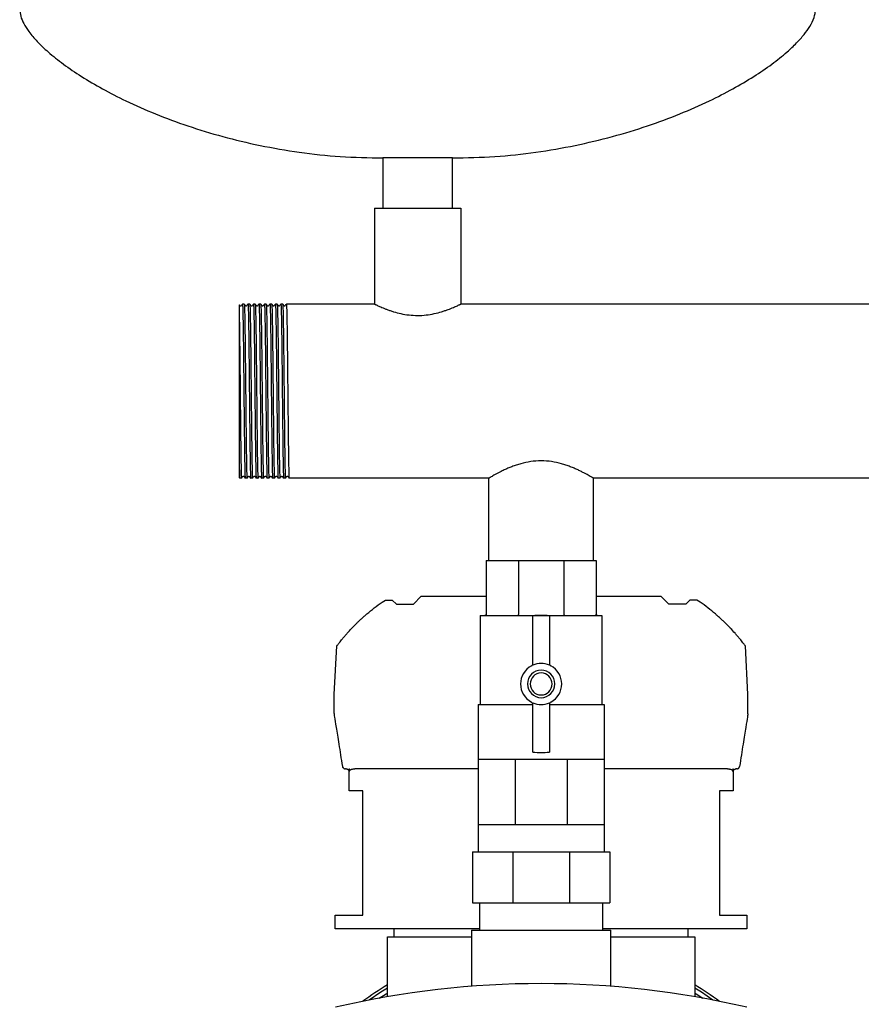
# Model space of a CAD drawing. Header units: millimetres. Extents: x 15 to 2131, y 12 to 1004.
# Tile 3 of 7: x 1221 to 1528, y 269 to 628. Entities that reach past the tile are written whole.
import ezdxf

# ---------------------------------------------------------------- set-up
doc = ezdxf.new("R2010")
doc.units = ezdxf.units.MM

msp = doc.modelspace()

# ---------------------------------------------------------------- linework, layer by layer
at = {"color": 7, "linetype": 'Continuous', "lineweight": 25}
for p, q in [((1353.39, 577.1), (1353.39, 558.85)), ((1366.09, 577.1), (1353.39, 577.1)), ((1378.79, 577.1), (1366.09, 577.1)), ((1378.79, 558.85), (1378.79, 577.1)), ((1350.39, 558.85), (1350.39, 523.85)), ((1350.39, 558.85), (1381.79, 558.85)), ((1381.79, 558.85), (1381.79, 523.85)), ((1302.26, 523.84), (1302.26, 523.85)), ((1302.92, 523.84), (1302.26, 523.85)), ((1304.26, 523.84), (1304.26, 523.85)), ((1304.92, 523.84), (1304.26, 523.85)), ((1306.92, 523.84), (1306.26, 523.85)), ((1306.26, 523.84), (1306.26, 523.85)), ((1308.26, 523.84), (1308.26, 523.85)), ((1308.92, 523.84), (1308.26, 523.85)), ((1309.74, 523.17), (1309.68, 523.12)), ((1310.92, 523.84), (1310.26, 523.85)), ((1310.26, 523.84), (1310.26, 523.85)), ((1311.49, 523.12), (1311.43, 523.17)), ((1312.92, 523.84), (1312.26, 523.85)), ((1312.26, 523.84), (1312.26, 523.85)), ((1313.49, 523.12), (1313.43, 523.17)), ((1314.26, 523.84), (1314.26, 523.85)), ((1314.92, 523.84), (1314.26, 523.85)), ((1316.26, 523.84), (1316.26, 523.85)), ((1316.92, 523.84), (1316.26, 523.85)), ((1317.74, 523.17), (1317.68, 523.12)), ((1350.39, 523.85), (1318.26, 523.85)), ((1318.26, 523.84), (1318.26, 523.85)), ((1660.39, 523.85), (1381.79, 523.85)), ((1301.09, 519.19), (1301.09, 465)), ((1301.02, 460.66), (1301.26, 460.35)), ((1301.92, 460.35), (1301.26, 460.35)), ((1301.92, 460.35), (1301.92, 460.35)), ((1303.92, 460.35), (1303.26, 460.35)), ((1303.92, 460.35), (1303.92, 460.35)), ((1305.92, 460.35), (1305.26, 460.35)), ((1305.92, 460.35), (1305.92, 460.35)), ((1307.92, 460.35), (1307.26, 460.35)), ((1307.92, 460.35), (1307.92, 460.35)), ((1309.92, 460.35), (1309.26, 460.35)), ((1309.92, 460.35), (1309.92, 460.35)), ((1311.92, 460.35), (1311.26, 460.35)), ((1311.92, 460.35), (1311.92, 460.35)), ((1312.43, 461.02), (1312.49, 461.07)), ((1312.69, 461.07), (1312.74, 461.02)), ((1313.92, 460.35), (1313.26, 460.35)), ((1313.92, 460.35), (1313.92, 460.35)), ((1314.69, 461.07), (1314.74, 461.02)), ((1315.92, 460.35), (1315.26, 460.35)), ((1315.92, 460.35), (1315.92, 460.35)), ((1317.92, 460.35), (1317.26, 460.35)), ((1317.92, 460.35), (1317.92, 460.35)), ((1392.04, 460.35), (1319.26, 460.35)), ((1392.04, 430.35), (1392.04, 460.35)), ((1682.04, 460.35), (1430.14, 460.35)), ((1430.14, 430.35), (1430.14, 460.35)), ((1391.09, 430.35), (1402.81, 430.35)), ((1391.09, 430.35), (1391.09, 410.85)), ((1402.81, 430.35), (1402.81, 410.85)), ((1402.81, 430.35), (1419.37, 430.35)), ((1419.37, 430.35), (1431.09, 430.35)), ((1419.37, 430.35), (1419.37, 410.85)), ((1431.09, 430.35), (1431.09, 410.85)), ((1364.61, 414.39), (1367.41, 417.4)), ((1367.41, 417.4), (1391.09, 417.4)), ((1431.09, 417.4), (1454.76, 417.4)), ((1457.57, 414.39), (1454.76, 417.4)), ((1353.12, 415.17), (1354.36, 415.85)), ((1354.36, 415.85), (1356.85, 415.85)), ((1356.85, 415.85), (1358.33, 414.39)), ((1358.33, 414.39), (1364.61, 414.39)), ((1463.85, 414.39), (1457.57, 414.39)), ((1465.33, 415.85), (1463.85, 414.39)), ((1467.82, 415.85), (1465.33, 415.85)), ((1469.06, 415.17), (1467.82, 415.85)), ((1388.91, 410.35), (1388.91, 377.92)), ((1388.91, 410.35), (1390.59, 410.35)), ((1390.62, 410.35), (1402.57, 410.35)), ((1402.63, 410.35), (1419.54, 410.35)), ((1408.09, 392.22), (1408.09, 410.17)), ((1414.09, 410.17), (1414.09, 392.22)), ((1419.61, 410.35), (1431.56, 410.35)), ((1431.59, 410.35), (1433.26, 410.35)), ((1433.26, 410.35), (1433.26, 377.92)), ((1335.71, 381.52), (1336.64, 399.2)), ((1486.47, 381.52), (1485.54, 399.2)), ((1335.72, 374.61), (1335.71, 381.47)), ((1486.46, 374.61), (1486.47, 381.47)), ((1388.16, 377.92), (1388.16, 357.92)), ((1388.16, 377.92), (1408.09, 377.92)), ((1408.09, 360.53), (1408.09, 378.47)), ((1414.09, 378.47), (1414.09, 360.53)), ((1414.09, 377.85), (1434.01, 377.92)), ((1434.01, 377.92), (1434.01, 357.92)), ((1388.16, 357.92), (1388.16, 334.17)), ((1388.16, 357.92), (1394.88, 357.92)), ((1394.88, 357.92), (1401.59, 357.92)), ((1401.59, 357.92), (1401.59, 334.17)), ((1401.59, 357.92), (1411.09, 357.92)), ((1411.09, 357.92), (1420.59, 357.92)), ((1420.59, 357.92), (1420.59, 334.17)), ((1420.59, 357.92), (1427.3, 357.92)), ((1427.3, 357.92), (1434.01, 357.92)), ((1434.01, 357.92), (1434.01, 334.17)), ((1340.09, 354.4), (1339.78, 354.4)), ((1341.09, 346.4), (1341.09, 354.4)), ((1341.09, 354.4), (1341.26, 354.4)), ((1347.59, 354.4), (1343.22, 354.4)), ((1388.16, 354.4), (1347.59, 354.4)), ((1474.59, 354.4), (1434.01, 354.4)), ((1478.95, 354.4), (1474.59, 354.4)), ((1480.92, 354.4), (1481.09, 354.4)), ((1481.09, 354.4), (1481.09, 346.4)), ((1482.4, 354.4), (1482.09, 354.4)), ((1346.09, 346.4), (1341.09, 346.4)), ((1346.09, 301.1), (1346.09, 346.4)), ((1481.09, 346.4), (1476.09, 346.4)), ((1476.09, 346.4), (1476.09, 301.1)), ((1388.16, 334.17), (1388.16, 324.17)), ((1388.16, 334.17), (1394.88, 334.17)), ((1394.88, 334.17), (1401.59, 334.17)), ((1401.59, 334.17), (1411.09, 334.17)), ((1411.09, 334.17), (1420.59, 334.17)), ((1420.59, 334.17), (1427.3, 334.17)), ((1427.3, 334.17), (1434.01, 334.17)), ((1434.01, 334.17), (1434.01, 324.17)), ((1386.09, 324.17), (1386.09, 305.6)), ((1386.09, 324.17), (1400.73, 324.17)), ((1400.73, 324.17), (1400.73, 305.6)), ((1400.73, 324.17), (1421.44, 324.17)), ((1421.44, 324.17), (1421.44, 305.6)), ((1421.44, 324.17), (1436.09, 324.17)), ((1436.09, 324.17), (1436.09, 305.6)), ((1386.09, 305.6), (1400.73, 305.6)), ((1388.66, 305.6), (1388.66, 295.6)), ((1400.73, 305.6), (1421.44, 305.6)), ((1421.44, 305.6), (1436.09, 305.6)), ((1433.51, 305.6), (1433.51, 295.6)), ((1336.09, 296.1), (1336.09, 301.1)), ((1336.09, 301.1), (1346.09, 301.1)), ((1476.09, 301.1), (1486.09, 301.1)), ((1486.09, 301.1), (1486.09, 296.1)), ((1388.66, 296.1), (1336.09, 296.1)), ((1357.59, 293.1), (1357.59, 296.1)), ((1385.69, 295.6), (1385.69, 275.12)), ((1385.69, 295.6), (1411.09, 295.6)), ((1411.09, 295.6), (1436.49, 295.6)), ((1486.09, 296.1), (1433.51, 296.1)), ((1436.49, 275.12), (1436.49, 295.6)), ((1464.59, 296.1), (1464.59, 293.1)), ((1355.09, 271.31), (1355.09, 293.1)), ((1355.09, 293.1), (1358.09, 293.1)), ((1358.09, 293.1), (1385.69, 293.1)), ((1436.49, 293.1), (1464.09, 293.1)), ((1464.09, 293.1), (1467.09, 293.1)), ((1467.09, 293.1), (1467.09, 271.31))]:
    msp.add_line(p, q, dxfattribs=at)
at = {"color": 7, "linetype": 'Continuous', "lineweight": 25, "flags": 128}
for points in [[(1301.44, 523.17), (1301.18, 523.51), (1301.16, 523.53)], [(1341.26, 353.4), (1341.26, 353.96), (1341.26, 354.4)], [(1480.92, 354.4), (1480.92, 353.84), (1480.91, 353.4)], [(1355.09, 274.44), (1352.7, 272.95), (1348.49, 270.11)], [(1473.69, 270.11), (1469.48, 272.95), (1467.09, 274.44)], [(1352.13, 270.79), (1354.59, 272.37), (1355.09, 272.68)], [(1467.09, 272.68), (1467.59, 272.37), (1470.05, 270.79)]]:
    msp.add_lwpolyline(points, dxfattribs=at)
at = {"color": 7, "linetype": 'Continuous', "lineweight": 25}
for centre, radius, start, end in [((1411.09, 385.35), 25, 83.1079, 96.8921), ((1411.09, 385.35), 7.5, 118.0725, 241.9275), ((1407.09, 392.85), 1, 298.0725, 0), ((1411.09, 385.35), 7.5, 66.4218, 113.5782), ((1415.09, 392.85), 1, 180, 241.9275), ((1411.09, 385.35), 7.5, 298.0725, 61.9275), ((1411.09, 385.35), 5, 90, 270), ((1411.09, 385.35), 4, 90, 270), ((1411.09, 385.35), 5, 270, 90), ((1411.09, 385.35), 4, 270, 90), ((1336.71, 381.47), 1, 177, 180.1), ((1485.47, 381.47), 1, 359.9, 3), ((1407.09, 377.85), 1, 4.014, 61.9275), ((1411.09, 385.35), 7.5, 246.4218, 270), ((1411.09, 385.35), 7.5, 270, 293.5782), ((1415.09, 377.85), 1, 118.0725, 180), ((1336.72, 374.61), 1, 180.1, 189.0541), ((1485.46, 374.61), 1, 350.9459, 359.9), ((1411.09, 385.35), 25, 263.1079, 270), ((1411.09, 385.35), 25, 270, 276.8921), ((1411.09, -53.9), 330, 76.8767, 103.1233), ((1411.09, 182.1), 109, 120.9147, 126.5633), ((1411.09, 182.1), 109, 53.4367, 59.0853)]:
    msp.add_arc(centre, radius, start, end, dxfattribs=at)
for points, knots in [([(1221.09, 631.24), (1221.18, 630.42), (1221.36, 628.62), (1222.61, 625.91), (1224.61, 622.8), (1227.6, 619.34), (1231.79, 615.36), (1237.18, 611.09), (1243.79, 606.6), (1251.38, 602.14), (1260.35, 597.54), (1270.72, 592.97), (1282.52, 588.61), (1295.25, 584.74), (1308.81, 581.51), (1323.11, 579.05), (1338.05, 577.42), (1348.22, 577.2), (1353.39, 577.1)], [0, 0, 0, 0, 0.0166216, 0.036153, 0.05912, 0.0908384, 0.1275928, 0.1752618, 0.2288677, 0.2879911, 0.3521895, 0.431201, 0.5156179, 0.604837, 0.698312, 0.7955694, 0.8962249, 1, 1, 1, 1]), ([(1378.79, 577.1), (1383.95, 577.2), (1394.13, 577.42), (1409.07, 579.05), (1423.37, 581.51), (1436.93, 584.74), (1449.66, 588.61), (1461.46, 592.97), (1471.83, 597.54), (1480.79, 602.14), (1488.39, 606.6), (1495, 611.09), (1500.18, 615.2), (1504.07, 618.85), (1506.87, 621.95), (1509.06, 625.03), (1510.7, 628.07), (1510.97, 630.26), (1511.09, 631.24)], [0, 0, 0, 0, 0.103778, 0.204436, 0.301697, 0.395174, 0.484396, 0.568815, 0.647829, 0.712029, 0.771154, 0.824762, 0.872432, 0.903943, 0.931838, 0.95609, 0.980149, 1, 1, 1, 1]), ([(1301.16, 523.53), (1301.09, 523.48), (1301.09, 523.48), (1301.09, 522.09), (1301.09, 520.16), (1301.09, 519.19)], [0, 0, 0, 0, 0.24309, 0.621439, 1, 1, 1, 1]), ([(1301.74, 523.17), (1301.69, 523.13), (1301.59, 523.06), (1301.49, 523.13), (1301.44, 523.17)], [0, 0, 0, 0, 0.500003, 1, 1, 1, 1]), ([(1302.26, 523.84), (1302.17, 523.73), (1302, 523.51), (1301.83, 523.28), (1301.74, 523.17)], [0, 0, 0, 0, 0.5000003, 1, 1, 1, 1]), ([(1302.26, 523.85), (1302.29, 523.85), (1302.31, 523.64), (1302.34, 523.03), (1302.35, 522.77), (1302.36, 522.33), (1302.37, 522.17), (1302.38, 521.82), (1302.38, 521.64), (1302.41, 520.65), (1302.43, 519.66), (1302.47, 517.34), (1302.49, 516), (1302.53, 513.79), (1302.54, 513.02), (1302.56, 511.42), (1302.57, 510.6), (1302.6, 508.04), (1302.62, 506.2), (1302.66, 502.33), (1302.68, 500.31), (1302.72, 496.22), (1302.74, 494.14), (1302.78, 490.05), (1302.8, 487.98), (1302.85, 483.88), (1302.87, 481.86), (1302.91, 478), (1302.93, 476.15), (1302.96, 473.59), (1302.97, 472.77), (1302.99, 471.18), (1303, 470.4), (1303.03, 468.19), (1303.06, 466.85), (1303.1, 464.53), (1303.12, 463.54), (1303.14, 462.56), (1303.15, 462.37), (1303.16, 462.03), (1303.16, 461.87), (1303.18, 461.42), (1303.19, 461.17), (1303.22, 460.56), (1303.24, 460.35), (1303.26, 460.35)], [0, 0, 0, 0, 0.0625, 0.0625, 0.09375, 0.09375, 0.109375, 0.109375, 0.125, 0.125, 0.1875, 0.1875, 0.25, 0.25, 0.28125, 0.28125, 0.3125, 0.3125, 0.375, 0.375, 0.4375, 0.4375, 0.5, 0.5, 0.5625, 0.5625, 0.625, 0.625, 0.6875, 0.6875, 0.71875, 0.71875, 0.75, 0.75, 0.8125, 0.8125, 0.875, 0.875, 0.890625, 0.890625, 0.90625, 0.90625, 0.9375, 0.9375, 1, 1, 1, 1]), ([(1303.44, 523.17), (1303.35, 523.28), (1303.18, 523.51), (1303.01, 523.73), (1302.92, 523.84)], [0, 0, 0, 0, 0.5, 1, 1, 1, 1]), ([(1302.92, 523.84), (1302.94, 523.69), (1302.98, 523.46), (1303.04, 521.6), (1303.1, 518.67), (1303.17, 514.69), (1303.23, 509.85), (1303.29, 504.33), (1303.35, 498.33), (1303.42, 492.1), (1303.48, 485.87), (1303.54, 479.86), (1303.6, 474.34), (1303.66, 469.5), (1303.73, 465.52), (1303.79, 462.59), (1303.85, 460.7), (1303.89, 460.47), (1303.92, 460.35)], [0, 0, 0, 0, 0.058843, 0.121022, 0.183955, 0.247133, 0.309418, 0.372157, 0.435384, 0.497881, 0.560379, 0.623606, 0.686345, 0.74863, 0.811808, 0.874741, 0.93692, 1, 1, 1, 1]), ([(1303.74, 523.17), (1303.69, 523.13), (1303.59, 523.06), (1303.49, 523.13), (1303.44, 523.17)], [0, 0, 0, 0, 0.500003, 1, 1, 1, 1]), ([(1304.26, 523.84), (1304.17, 523.73), (1304, 523.51), (1303.83, 523.28), (1303.74, 523.17)], [0, 0, 0, 0, 0.5, 1, 1, 1, 1]), ([(1304.26, 523.85), (1304.29, 523.85), (1304.31, 523.64), (1304.34, 523.03), (1304.35, 522.77), (1304.36, 522.33), (1304.37, 522.17), (1304.38, 521.82), (1304.38, 521.64), (1304.41, 520.65), (1304.43, 519.66), (1304.47, 517.34), (1304.49, 516), (1304.53, 513.79), (1304.54, 513.02), (1304.56, 511.42), (1304.57, 510.6), (1304.6, 508.04), (1304.62, 506.2), (1304.66, 502.33), (1304.68, 500.31), (1304.72, 496.22), (1304.74, 494.14), (1304.78, 490.05), (1304.8, 487.98), (1304.85, 483.88), (1304.87, 481.86), (1304.91, 478), (1304.93, 476.15), (1304.96, 473.59), (1304.97, 472.77), (1304.99, 471.18), (1305, 470.4), (1305.03, 468.19), (1305.06, 466.85), (1305.1, 464.53), (1305.12, 463.54), (1305.14, 462.56), (1305.15, 462.37), (1305.16, 462.03), (1305.16, 461.87), (1305.18, 461.42), (1305.19, 461.17), (1305.22, 460.56), (1305.24, 460.35), (1305.26, 460.35)], [0, 0, 0, 0, 0.0625, 0.0625, 0.09375, 0.09375, 0.109375, 0.109375, 0.125, 0.125, 0.1875, 0.1875, 0.25, 0.25, 0.28125, 0.28125, 0.3125, 0.3125, 0.375, 0.375, 0.4375, 0.4375, 0.5, 0.5, 0.5625, 0.5625, 0.625, 0.625, 0.6875, 0.6875, 0.71875, 0.71875, 0.75, 0.75, 0.8125, 0.8125, 0.875, 0.875, 0.890625, 0.890625, 0.90625, 0.90625, 0.9375, 0.9375, 1, 1, 1, 1]), ([(1305.44, 523.17), (1305.35, 523.28), (1305.18, 523.51), (1305, 523.73), (1304.92, 523.84)], [0, 0, 0, 0, 0.4999997, 1, 1, 1, 1]), ([(1304.92, 523.84), (1304.94, 523.7), (1304.98, 523.46), (1305.04, 521.6), (1305.1, 518.67), (1305.17, 514.69), (1305.23, 509.85), (1305.29, 504.33), (1305.35, 498.33), (1305.42, 492.1), (1305.48, 485.87), (1305.54, 479.86), (1305.6, 474.34), (1305.66, 469.5), (1305.73, 465.52), (1305.79, 462.59), (1305.85, 460.7), (1305.89, 460.47), (1305.92, 460.35)], [0, 0, 0, 0, 0.059672, 0.121797, 0.184674, 0.247796, 0.310027, 0.37271, 0.435882, 0.498324, 0.560766, 0.623938, 0.686621, 0.748852, 0.811974, 0.874851, 0.936976, 1, 1, 1, 1]), ([(1305.74, 523.17), (1305.69, 523.13), (1305.59, 523.06), (1305.49, 523.13), (1305.44, 523.17)], [0, 0, 0, 0, 0.500003, 1, 1, 1, 1]), ([(1306.26, 523.84), (1306.17, 523.73), (1306, 523.51), (1305.83, 523.28), (1305.74, 523.17)], [0, 0, 0, 0, 0.5000003, 1, 1, 1, 1]), ([(1306.26, 523.85), (1306.29, 523.85), (1306.31, 523.64), (1306.34, 523.03), (1306.35, 522.77), (1306.36, 522.33), (1306.37, 522.17), (1306.38, 521.82), (1306.38, 521.64), (1306.41, 520.65), (1306.43, 519.66), (1306.47, 517.34), (1306.49, 516), (1306.53, 513.79), (1306.54, 513.02), (1306.56, 511.42), (1306.57, 510.6), (1306.6, 508.04), (1306.62, 506.2), (1306.66, 502.33), (1306.68, 500.31), (1306.72, 496.22), (1306.74, 494.14), (1306.78, 490.05), (1306.8, 487.98), (1306.85, 483.88), (1306.87, 481.86), (1306.91, 478), (1306.93, 476.15), (1306.96, 473.59), (1306.97, 472.77), (1306.99, 471.18), (1307, 470.4), (1307.03, 468.19), (1307.06, 466.85), (1307.1, 464.53), (1307.12, 463.54), (1307.14, 462.56), (1307.15, 462.37), (1307.16, 462.03), (1307.16, 461.87), (1307.18, 461.42), (1307.19, 461.17), (1307.22, 460.56), (1307.24, 460.35), (1307.26, 460.35)], [0, 0, 0, 0, 0.0625, 0.0625, 0.09375, 0.09375, 0.109375, 0.109375, 0.125, 0.125, 0.1875, 0.1875, 0.25, 0.25, 0.28125, 0.28125, 0.3125, 0.3125, 0.375, 0.375, 0.4375, 0.4375, 0.5, 0.5, 0.5625, 0.5625, 0.625, 0.625, 0.6875, 0.6875, 0.71875, 0.71875, 0.75, 0.75, 0.8125, 0.8125, 0.875, 0.875, 0.890625, 0.890625, 0.90625, 0.90625, 0.9375, 0.9375, 1, 1, 1, 1]), ([(1307.44, 523.17), (1307.35, 523.28), (1307.18, 523.51), (1307.01, 523.73), (1306.92, 523.84)], [0, 0, 0, 0, 0.5, 1, 1, 1, 1]), ([(1306.92, 523.84), (1306.94, 523.69), (1306.98, 523.46), (1307.04, 521.6), (1307.1, 518.67), (1307.17, 514.69), (1307.23, 509.85), (1307.29, 504.33), (1307.35, 498.33), (1307.42, 492.1), (1307.48, 485.87), (1307.54, 479.86), (1307.6, 474.34), (1307.66, 469.5), (1307.73, 465.52), (1307.79, 462.59), (1307.85, 460.7), (1307.89, 460.47), (1307.92, 460.35)], [0, 0, 0, 0, 0.0587215, 0.1209087, 0.18385, 0.247036, 0.3093294, 0.3720762, 0.4353114, 0.4978168, 0.5603222, 0.6235574, 0.6863042, 0.7485977, 0.8117836, 0.8747249, 0.9369121, 1, 1, 1, 1]), ([(1307.74, 523.17), (1307.73, 523.15), (1307.69, 523.11), (1307.59, 523.09), (1307.49, 523.11), (1307.45, 523.15), (1307.44, 523.17)], [0, 0, 0, 0, 0.247951, 0.500002, 0.752053, 1, 1, 1, 1]), ([(1308.26, 523.84), (1308.17, 523.73), (1308, 523.51), (1307.83, 523.28), (1307.74, 523.17)], [0, 0, 0, 0, 0.5, 1, 1, 1, 1]), ([(1308.26, 523.85), (1308.29, 523.85), (1308.31, 523.64), (1308.34, 523.03), (1308.35, 522.77), (1308.36, 522.33), (1308.37, 522.17), (1308.38, 521.82), (1308.38, 521.64), (1308.41, 520.65), (1308.43, 519.66), (1308.47, 517.34), (1308.49, 516), (1308.53, 513.79), (1308.54, 513.02), (1308.56, 511.42), (1308.57, 510.6), (1308.6, 508.04), (1308.62, 506.2), (1308.66, 502.33), (1308.68, 500.31), (1308.72, 496.22), (1308.74, 494.14), (1308.78, 490.05), (1308.8, 487.98), (1308.85, 483.88), (1308.87, 481.86), (1308.91, 478), (1308.93, 476.15), (1308.96, 473.59), (1308.97, 472.77), (1308.99, 471.18), (1309, 470.4), (1309.03, 468.19), (1309.06, 466.85), (1309.1, 464.53), (1309.12, 463.54), (1309.14, 462.56), (1309.15, 462.37), (1309.16, 462.03), (1309.16, 461.87), (1309.18, 461.42), (1309.19, 461.17), (1309.22, 460.56), (1309.24, 460.35), (1309.26, 460.35)], [0, 0, 0, 0, 0.0625, 0.0625, 0.09375, 0.09375, 0.109375, 0.109375, 0.125, 0.125, 0.1875, 0.1875, 0.25, 0.25, 0.28125, 0.28125, 0.3125, 0.3125, 0.375, 0.375, 0.4375, 0.4375, 0.5, 0.5, 0.5625, 0.5625, 0.625, 0.625, 0.6875, 0.6875, 0.71875, 0.71875, 0.75, 0.75, 0.8125, 0.8125, 0.875, 0.875, 0.890625, 0.890625, 0.90625, 0.90625, 0.9375, 0.9375, 1, 1, 1, 1]), ([(1309.44, 523.17), (1309.35, 523.28), (1309.18, 523.51), (1309.01, 523.73), (1308.92, 523.84)], [0, 0, 0, 0, 0.5, 1, 1, 1, 1]), ([(1308.92, 523.84), (1308.94, 523.68), (1308.98, 523.45), (1309.04, 521.6), (1309.1, 518.67), (1309.17, 514.69), (1309.23, 509.85), (1309.29, 504.33), (1309.35, 498.33), (1309.42, 492.1), (1309.48, 485.87), (1309.54, 479.86), (1309.6, 474.34), (1309.66, 469.5), (1309.73, 465.52), (1309.79, 462.59), (1309.85, 460.7), (1309.89, 460.47), (1309.92, 460.35)], [0, 0, 0, 0, 0.058014, 0.120248, 0.183237, 0.24647, 0.30881, 0.371604, 0.434887, 0.497439, 0.559992, 0.623274, 0.686068, 0.748409, 0.811642, 0.874631, 0.936865, 1, 1, 1, 1]), ([(1309.68, 523.12), (1309.68, 523.12), (1309.66, 523.1), (1309.59, 523.09), (1309.49, 523.11), (1309.45, 523.15), (1309.44, 523.17)], [0, 0, 0, 0, 0.018872, 0.347713, 0.676553, 1, 1, 1, 1]), ([(1310.26, 523.84), (1310.17, 523.73), (1310, 523.51), (1309.83, 523.29), (1309.74, 523.17)], [0, 0, 0, 0, 0.5, 1, 1, 1, 1]), ([(1310.26, 523.85), (1310.29, 523.85), (1310.31, 523.64), (1310.34, 523.03), (1310.35, 522.77), (1310.36, 522.33), (1310.37, 522.17), (1310.38, 521.82), (1310.38, 521.64), (1310.41, 520.65), (1310.43, 519.66), (1310.47, 517.34), (1310.49, 516), (1310.53, 513.79), (1310.54, 513.02), (1310.56, 511.42), (1310.57, 510.6), (1310.6, 508.04), (1310.62, 506.2), (1310.66, 502.33), (1310.68, 500.31), (1310.72, 496.22), (1310.74, 494.14), (1310.78, 490.05), (1310.8, 487.98), (1310.85, 483.88), (1310.87, 481.86), (1310.91, 478), (1310.93, 476.15), (1310.96, 473.59), (1310.97, 472.77), (1310.99, 471.18), (1311, 470.4), (1311.03, 468.19), (1311.06, 466.85), (1311.1, 464.53), (1311.12, 463.54), (1311.14, 462.56), (1311.15, 462.37), (1311.16, 462.03), (1311.16, 461.87), (1311.18, 461.42), (1311.19, 461.17), (1311.22, 460.56), (1311.24, 460.35), (1311.26, 460.35)], [0, 0, 0, 0, 0.0625, 0.0625, 0.09375, 0.09375, 0.109375, 0.109375, 0.125, 0.125, 0.1875, 0.1875, 0.25, 0.25, 0.28125, 0.28125, 0.3125, 0.3125, 0.375, 0.375, 0.4375, 0.4375, 0.5, 0.5, 0.5625, 0.5625, 0.625, 0.625, 0.6875, 0.6875, 0.71875, 0.71875, 0.75, 0.75, 0.8125, 0.8125, 0.875, 0.875, 0.890625, 0.890625, 0.90625, 0.90625, 0.9375, 0.9375, 1, 1, 1, 1]), ([(1311.43, 523.17), (1311.35, 523.28), (1311.18, 523.51), (1311.01, 523.73), (1310.92, 523.84)], [0, 0, 0, 0, 0.4999997, 1, 1, 1, 1]), ([(1310.92, 523.84), (1310.94, 523.69), (1310.98, 523.46), (1311.04, 521.6), (1311.1, 518.67), (1311.17, 514.69), (1311.23, 509.85), (1311.29, 504.33), (1311.35, 498.33), (1311.42, 492.1), (1311.48, 485.87), (1311.54, 479.86), (1311.6, 474.34), (1311.66, 469.5), (1311.73, 465.52), (1311.79, 462.59), (1311.85, 460.7), (1311.89, 460.47), (1311.92, 460.35)], [0, 0, 0, 0, 0.059174, 0.121331, 0.184242, 0.247398, 0.309662, 0.372378, 0.435583, 0.498058, 0.560534, 0.623738, 0.686455, 0.748719, 0.811874, 0.874785, 0.936942, 1, 1, 1, 1]), ([(1311.74, 523.17), (1311.73, 523.15), (1311.69, 523.11), (1311.59, 523.09), (1311.52, 523.1), (1311.49, 523.12), (1311.49, 523.12)], [0, 0, 0, 0, 0.317638, 0.640609, 0.96358, 1, 1, 1, 1]), ([(1312.26, 523.84), (1312.17, 523.73), (1312, 523.51), (1311.83, 523.28), (1311.74, 523.17)], [0, 0, 0, 0, 0.5, 1, 1, 1, 1]), ([(1312.26, 523.85), (1312.29, 523.85), (1312.31, 523.64), (1312.34, 523.03), (1312.35, 522.77), (1312.36, 522.33), (1312.37, 522.17), (1312.38, 521.82), (1312.38, 521.64), (1312.41, 520.65), (1312.43, 519.66), (1312.47, 517.34), (1312.49, 516), (1312.53, 513.79), (1312.54, 513.02), (1312.56, 511.42), (1312.57, 510.6), (1312.6, 508.04), (1312.62, 506.2), (1312.66, 502.33), (1312.68, 500.31), (1312.72, 496.22), (1312.74, 494.14), (1312.78, 490.05), (1312.8, 487.98), (1312.85, 483.88), (1312.87, 481.86), (1312.91, 478), (1312.93, 476.15), (1312.96, 473.59), (1312.97, 472.77), (1312.99, 471.18), (1313, 470.4), (1313.03, 468.19), (1313.06, 466.85), (1313.1, 464.53), (1313.12, 463.54), (1313.14, 462.56), (1313.15, 462.37), (1313.16, 462.03), (1313.16, 461.87), (1313.18, 461.42), (1313.19, 461.17), (1313.22, 460.56), (1313.24, 460.35), (1313.26, 460.35)], [0, 0, 0, 0, 0.0625, 0.0625, 0.09375, 0.09375, 0.109375, 0.109375, 0.125, 0.125, 0.1875, 0.1875, 0.25, 0.25, 0.28125, 0.28125, 0.3125, 0.3125, 0.375, 0.375, 0.4375, 0.4375, 0.5, 0.5, 0.5625, 0.5625, 0.625, 0.625, 0.6875, 0.6875, 0.71875, 0.71875, 0.75, 0.75, 0.8125, 0.8125, 0.875, 0.875, 0.890625, 0.890625, 0.90625, 0.90625, 0.9375, 0.9375, 1, 1, 1, 1]), ([(1313.43, 523.17), (1313.35, 523.28), (1313.18, 523.51), (1313, 523.73), (1312.92, 523.84)], [0, 0, 0, 0, 0.5, 1, 1, 1, 1]), ([(1312.92, 523.84), (1312.94, 523.7), (1312.98, 523.46), (1313.04, 521.6), (1313.1, 518.67), (1313.17, 514.69), (1313.23, 509.85), (1313.29, 504.33), (1313.35, 498.33), (1313.42, 492.1), (1313.48, 485.87), (1313.54, 479.86), (1313.6, 474.34), (1313.66, 469.5), (1313.73, 465.52), (1313.79, 462.59), (1313.85, 460.7), (1313.89, 460.47), (1313.92, 460.35)], [0, 0, 0, 0, 0.05958, 0.12171, 0.184594, 0.247723, 0.309959, 0.372649, 0.435826, 0.498275, 0.560723, 0.623901, 0.68659, 0.748827, 0.811955, 0.874839, 0.93697, 1, 1, 1, 1]), ([(1313.74, 523.17), (1313.73, 523.15), (1313.69, 523.11), (1313.59, 523.09), (1313.52, 523.1), (1313.49, 523.12), (1313.49, 523.12)], [0, 0, 0, 0, 0.318927, 0.643248, 0.967569, 1, 1, 1, 1]), ([(1314.26, 523.84), (1314.17, 523.73), (1314, 523.51), (1313.83, 523.28), (1313.74, 523.17)], [0, 0, 0, 0, 0.5, 1, 1, 1, 1]), ([(1314.26, 523.85), (1314.29, 523.85), (1314.31, 523.64), (1314.34, 523.03), (1314.35, 522.77), (1314.36, 522.33), (1314.37, 522.17), (1314.38, 521.82), (1314.38, 521.64), (1314.41, 520.65), (1314.43, 519.66), (1314.47, 517.34), (1314.49, 516), (1314.53, 513.79), (1314.54, 513.02), (1314.56, 511.42), (1314.57, 510.6), (1314.6, 508.04), (1314.62, 506.2), (1314.66, 502.33), (1314.68, 500.31), (1314.72, 496.22), (1314.74, 494.14), (1314.78, 490.05), (1314.8, 487.98), (1314.85, 483.88), (1314.87, 481.86), (1314.91, 478), (1314.93, 476.15), (1314.96, 473.59), (1314.97, 472.77), (1314.99, 471.18), (1315, 470.4), (1315.03, 468.19), (1315.06, 466.85), (1315.1, 464.53), (1315.12, 463.54), (1315.14, 462.56), (1315.15, 462.37), (1315.16, 462.03), (1315.16, 461.87), (1315.18, 461.42), (1315.19, 461.17), (1315.22, 460.56), (1315.24, 460.35), (1315.26, 460.35)], [0, 0, 0, 0, 0.0625, 0.0625, 0.09375, 0.09375, 0.109375, 0.109375, 0.125, 0.125, 0.1875, 0.1875, 0.25, 0.25, 0.28125, 0.28125, 0.3125, 0.3125, 0.375, 0.375, 0.4375, 0.4375, 0.5, 0.5, 0.5625, 0.5625, 0.625, 0.625, 0.6875, 0.6875, 0.71875, 0.71875, 0.75, 0.75, 0.8125, 0.8125, 0.875, 0.875, 0.890625, 0.890625, 0.90625, 0.90625, 0.9375, 0.9375, 1, 1, 1, 1]), ([(1315.44, 523.17), (1315.35, 523.28), (1315.18, 523.51), (1315.01, 523.73), (1314.92, 523.84)], [0, 0, 0, 0, 0.5, 1, 1, 1, 1]), ([(1314.92, 523.84), (1314.94, 523.69), (1314.98, 523.45), (1315.04, 521.6), (1315.1, 518.67), (1315.17, 514.69), (1315.23, 509.85), (1315.29, 504.33), (1315.35, 498.33), (1315.42, 492.1), (1315.48, 485.87), (1315.54, 479.86), (1315.6, 474.34), (1315.66, 469.5), (1315.73, 465.52), (1315.79, 462.59), (1315.85, 460.7), (1315.89, 460.47), (1315.92, 460.35)], [0, 0, 0, 0, 0.0585, 0.120702, 0.183658, 0.246859, 0.309167, 0.371928, 0.435179, 0.497699, 0.560219, 0.623469, 0.68623, 0.748538, 0.811739, 0.874695, 0.936897, 1, 1, 1, 1]), ([(1315.74, 523.17), (1315.73, 523.15), (1315.69, 523.11), (1315.59, 523.09), (1315.49, 523.11), (1315.45, 523.15), (1315.44, 523.17)], [0, 0, 0, 0, 0.247889, 0.500001, 0.752113, 1, 1, 1, 1]), ([(1316.26, 523.84), (1316.17, 523.73), (1316, 523.51), (1315.83, 523.28), (1315.74, 523.17)], [0, 0, 0, 0, 0.5, 1, 1, 1, 1]), ([(1316.26, 523.85), (1316.29, 523.85), (1316.31, 523.64), (1316.34, 523.03), (1316.35, 522.77), (1316.36, 522.33), (1316.37, 522.17), (1316.38, 521.82), (1316.38, 521.64), (1316.41, 520.65), (1316.43, 519.66), (1316.47, 517.34), (1316.49, 516), (1316.53, 513.79), (1316.54, 513.02), (1316.56, 511.42), (1316.57, 510.6), (1316.6, 508.04), (1316.62, 506.2), (1316.66, 502.33), (1316.68, 500.31), (1316.72, 496.22), (1316.74, 494.14), (1316.78, 490.05), (1316.8, 487.98), (1316.85, 483.88), (1316.87, 481.86), (1316.91, 478), (1316.93, 476.15), (1316.96, 473.59), (1316.97, 472.77), (1316.99, 471.18), (1317, 470.4), (1317.03, 468.19), (1317.06, 466.85), (1317.1, 464.53), (1317.12, 463.54), (1317.14, 462.56), (1317.15, 462.37), (1317.16, 462.03), (1317.16, 461.87), (1317.18, 461.42), (1317.19, 461.17), (1317.22, 460.56), (1317.24, 460.35), (1317.26, 460.35)], [0, 0, 0, 0, 0.0625, 0.0625, 0.09375, 0.09375, 0.109375, 0.109375, 0.125, 0.125, 0.1875, 0.1875, 0.25, 0.25, 0.28125, 0.28125, 0.3125, 0.3125, 0.375, 0.375, 0.4375, 0.4375, 0.5, 0.5, 0.5625, 0.5625, 0.625, 0.625, 0.6875, 0.6875, 0.71875, 0.71875, 0.75, 0.75, 0.8125, 0.8125, 0.875, 0.875, 0.890625, 0.890625, 0.90625, 0.90625, 0.9375, 0.9375, 1, 1, 1, 1]), ([(1317.44, 523.17), (1317.35, 523.28), (1317.18, 523.51), (1317.01, 523.73), (1316.92, 523.84)], [0, 0, 0, 0, 0.5, 1, 1, 1, 1]), ([(1316.92, 523.84), (1316.94, 523.68), (1316.98, 523.45), (1317.04, 521.6), (1317.1, 518.67), (1317.17, 514.69), (1317.23, 509.85), (1317.29, 504.33), (1317.35, 498.33), (1317.42, 492.1), (1317.48, 485.87), (1317.54, 479.86), (1317.6, 474.34), (1317.66, 469.5), (1317.73, 465.52), (1317.79, 462.59), (1317.85, 460.7), (1317.89, 460.47), (1317.92, 460.35)], [0, 0, 0, 0, 0.058083, 0.120312, 0.183296, 0.246525, 0.308861, 0.37165, 0.434928, 0.497476, 0.560024, 0.623302, 0.686091, 0.748427, 0.811656, 0.87464, 0.936869, 1, 1, 1, 1]), ([(1317.68, 523.12), (1317.68, 523.12), (1317.66, 523.1), (1317.59, 523.09), (1317.49, 523.11), (1317.45, 523.15), (1317.44, 523.17)], [0, 0, 0, 0, 0.019208, 0.347984, 0.676759, 1, 1, 1, 1]), ([(1318.26, 523.84), (1318.17, 523.73), (1318, 523.51), (1317.83, 523.28), (1317.74, 523.17)], [0, 0, 0, 0, 0.5000003, 1, 1, 1, 1]), ([(1318.26, 523.85), (1318.29, 523.85), (1318.31, 523.64), (1318.34, 523.03), (1318.35, 522.77), (1318.36, 522.33), (1318.37, 522.17), (1318.38, 521.82), (1318.38, 521.64), (1318.41, 520.65), (1318.43, 519.66), (1318.47, 517.34), (1318.49, 516), (1318.53, 513.79), (1318.54, 513.02), (1318.56, 511.42), (1318.57, 510.6), (1318.6, 508.04), (1318.62, 506.2), (1318.66, 502.33), (1318.68, 500.31), (1318.72, 496.22), (1318.74, 494.14), (1318.78, 490.05), (1318.8, 487.98), (1318.85, 483.88), (1318.87, 481.86), (1318.91, 478), (1318.93, 476.15), (1318.96, 473.59), (1318.97, 472.77), (1318.99, 471.18), (1319, 470.4), (1319.03, 468.19), (1319.06, 466.85), (1319.1, 464.53), (1319.12, 463.54), (1319.14, 462.56), (1319.15, 462.37), (1319.16, 462.03), (1319.16, 461.87), (1319.18, 461.42), (1319.19, 461.17), (1319.22, 460.56), (1319.24, 460.35), (1319.26, 460.35)], [0, 0, 0, 0, 0.0625, 0.0625, 0.09375, 0.09375, 0.109375, 0.109375, 0.125, 0.125, 0.1875, 0.1875, 0.25, 0.25, 0.28125, 0.28125, 0.3125, 0.3125, 0.375, 0.375, 0.4375, 0.4375, 0.5, 0.5, 0.5625, 0.5625, 0.625, 0.625, 0.6875, 0.6875, 0.71875, 0.71875, 0.75, 0.75, 0.8125, 0.8125, 0.875, 0.875, 0.890625, 0.890625, 0.90625, 0.90625, 0.9375, 0.9375, 1, 1, 1, 1]), ([(1350.39, 523.85), (1350.39, 523.85), (1350.39, 523.85), (1350.41, 523.84), (1350.43, 523.83), (1350.47, 523.81), (1350.51, 523.79), (1350.56, 523.76), (1350.63, 523.73), (1350.77, 523.66), (1351.06, 523.52), (1351.58, 523.27), (1352.24, 522.97), (1353.04, 522.62), (1353.96, 522.24), (1354.98, 521.84), (1356.11, 521.44), (1357.73, 520.91), (1359.97, 520.32), (1362.94, 519.82), (1366.07, 519.63), (1369.21, 519.81), (1372.19, 520.31), (1374.44, 520.91), (1376.07, 521.44), (1377.57, 521.97), (1378.88, 522.51), (1379.93, 522.97), (1380.6, 523.27), (1381.12, 523.52), (1381.43, 523.67), (1381.59, 523.75), (1381.68, 523.79), (1381.74, 523.82), (1381.78, 523.84), (1381.79, 523.85), (1381.79, 523.85)], [0, 0, 0, 0, 0.0077461, 0.0155151, 0.023308, 0.0311262, 0.0389706, 0.0468425, 0.0547429, 0.0626731, 0.0932355, 0.125129, 0.1550392, 0.1876831, 0.2189667, 0.2503571, 0.2815118, 0.3126815, 0.3751885, 0.4373171, 0.4997184, 0.5621949, 0.6245876, 0.6872079, 0.7184411, 0.7498753, 0.8121539, 0.8448611, 0.8748229, 0.9065691, 0.9369951, 0.9497373, 0.9624042, 0.9750004, 0.9875308, 1, 1, 1, 1]), ([(1301.09, 519.19), (1301.11, 518.29), (1301.12, 517.27), (1301.16, 515.01), (1301.18, 513.78), (1301.2, 511.83), (1301.21, 511.16), (1301.23, 509.78), (1301.24, 509.06), (1301.26, 506.86), (1301.28, 505.31), (1301.31, 502.09), (1301.33, 500.43), (1301.37, 497.06), (1301.38, 495.35), (1301.41, 492.8), (1301.42, 491.96), (1301.43, 490.27), (1301.44, 489.42), (1301.47, 486.87), (1301.48, 485.17), (1301.52, 481.84), (1301.54, 480.21), (1301.57, 477.09), (1301.59, 475.6), (1301.61, 473.5), (1301.62, 472.82), (1301.64, 471.5), (1301.65, 470.85), (1301.67, 468.99), (1301.69, 467.83), (1301.73, 465.74), (1301.74, 464.81), (1301.78, 463.21), (1301.8, 462.54), (1301.82, 461.73), (1301.83, 461.49), (1301.85, 461.08), (1301.85, 460.91), (1301.88, 460.49), (1301.9, 460.35), (1301.92, 460.35)], [0, 0, 0, 0, 0.0625, 0.0625, 0.125, 0.125, 0.15625, 0.15625, 0.1875, 0.1875, 0.25, 0.25, 0.3125, 0.3125, 0.375, 0.375, 0.40625, 0.40625, 0.4375, 0.4375, 0.5, 0.5, 0.5625, 0.5625, 0.625, 0.625, 0.65625, 0.65625, 0.6875, 0.6875, 0.75, 0.75, 0.8125, 0.8125, 0.875, 0.875, 0.90625, 0.90625, 0.9375, 0.9375, 1, 1, 1, 1]), ([(1430.14, 460.35), (1430.14, 460.35), (1430.14, 460.35), (1430.12, 460.36), (1430.1, 460.37), (1430.07, 460.39), (1430.02, 460.42), (1429.97, 460.45), (1429.91, 460.48), (1429.84, 460.53), (1429.67, 460.63), (1429.32, 460.83), (1428.68, 461.2), (1427.86, 461.66), (1426.9, 462.18), (1425.79, 462.76), (1424.76, 463.26), (1423.88, 463.66), (1423.19, 463.96), (1422.47, 464.27), (1421.47, 464.66), (1420.17, 465.14), (1417.95, 465.82), (1414.94, 466.5), (1411.1, 466.8), (1407.25, 466.5), (1404.24, 465.83), (1402.01, 465.14), (1400.43, 464.56), (1399.21, 464.06), (1398.29, 463.66), (1397.6, 463.34), (1396.91, 463.01), (1396.11, 462.61), (1395.22, 462.15), (1394.31, 461.66), (1393.5, 461.2), (1392.86, 460.83), (1392.48, 460.61), (1392.28, 460.49), (1392.17, 460.43), (1392.1, 460.38), (1392.05, 460.35), (1392.04, 460.35), (1392.04, 460.35)], [0, 0, 0, 0, 0.00686, 0.013736, 0.02063, 0.027543, 0.034477, 0.041432, 0.048409, 0.055411, 0.062437, 0.093097, 0.125078, 0.155028, 0.187546, 0.218908, 0.25008, 0.265703, 0.281333, 0.297118, 0.312727, 0.343835, 0.374878, 0.437434, 0.499894, 0.562224, 0.62486, 0.656162, 0.687599, 0.718832, 0.734456, 0.750083, 0.768249, 0.785994, 0.812708, 0.845124, 0.874993, 0.90689, 0.937474, 0.950121, 0.962691, 0.975189, 0.987623, 1, 1, 1, 1]), ([(1301.09, 465), (1301.09, 464.03), (1301.09, 462.1), (1301.09, 460.71), (1301.09, 460.72), (1301.02, 460.66)], [0, 0, 0, 0, 0.377879, 0.755165, 1, 1, 1, 1]), ([(1301.09, 465), (1301.11, 464.21), (1301.14, 462.65), (1301.18, 461.27), (1301.22, 460.5), (1301.25, 460.42), (1301.26, 460.35)], [0, 0, 0, 0, 0.28837, 0.573144, 0.79937, 1, 1, 1, 1]), ([(1301.92, 460.35), (1302.01, 460.46), (1302.18, 460.69), (1302.35, 460.91), (1302.44, 461.02)], [0, 0, 0, 0, 0.5, 1, 1, 1, 1]), ([(1302.44, 461.02), (1302.49, 461.06), (1302.59, 461.13), (1302.69, 461.06), (1302.74, 461.02)], [0, 0, 0, 0, 0.499997, 1, 1, 1, 1]), ([(1302.74, 461.02), (1302.83, 460.91), (1303, 460.69), (1303.17, 460.46), (1303.26, 460.35)], [0, 0, 0, 0, 0.5, 1, 1, 1, 1]), ([(1303.92, 460.35), (1304, 460.46), (1304.18, 460.68), (1304.35, 460.91), (1304.43, 461.02)], [0, 0, 0, 0, 0.5000003, 1, 1, 1, 1]), ([(1304.43, 461.02), (1304.49, 461.06), (1304.59, 461.13), (1304.69, 461.06), (1304.74, 461.02)], [0, 0, 0, 0, 0.4999973, 1, 1, 1, 1]), ([(1304.74, 461.02), (1304.83, 460.91), (1305, 460.68), (1305.17, 460.46), (1305.26, 460.35)], [0, 0, 0, 0, 0.4999997, 1, 1, 1, 1]), ([(1305.92, 460.35), (1306.01, 460.46), (1306.18, 460.68), (1306.35, 460.91), (1306.43, 461.02)], [0, 0, 0, 0, 0.5, 1, 1, 1, 1]), ([(1306.43, 461.02), (1306.49, 461.06), (1306.59, 461.13), (1306.69, 461.06), (1306.74, 461.02)], [0, 0, 0, 0, 0.4999976, 1, 1, 1, 1]), ([(1306.74, 461.02), (1306.83, 460.91), (1307, 460.69), (1307.17, 460.46), (1307.26, 460.35)], [0, 0, 0, 0, 0.4999997, 1, 1, 1, 1]), ([(1307.92, 460.35), (1308.01, 460.46), (1308.18, 460.69), (1308.35, 460.91), (1308.44, 461.02)], [0, 0, 0, 0, 0.5, 1, 1, 1, 1]), ([(1308.44, 461.02), (1308.45, 461.04), (1308.49, 461.08), (1308.59, 461.1), (1308.69, 461.08), (1308.73, 461.04), (1308.74, 461.02)], [0, 0, 0, 0, 0.2479397, 0.4999979, 0.7520571, 1, 1, 1, 1]), ([(1308.74, 461.02), (1308.83, 460.91), (1309, 460.68), (1309.17, 460.46), (1309.26, 460.35)], [0, 0, 0, 0, 0.5, 1, 1, 1, 1]), ([(1309.92, 460.35), (1310.01, 460.46), (1310.18, 460.69), (1310.35, 460.91), (1310.44, 461.02)], [0, 0, 0, 0, 0.5, 1, 1, 1, 1]), ([(1310.44, 461.02), (1310.45, 461.04), (1310.49, 461.08), (1310.59, 461.1), (1310.69, 461.08), (1310.73, 461.04), (1310.74, 461.02)], [0, 0, 0, 0, 0.2479246, 0.4999982, 0.7520728, 1, 1, 1, 1]), ([(1310.74, 461.02), (1310.83, 460.91), (1311, 460.68), (1311.17, 460.46), (1311.26, 460.35)], [0, 0, 0, 0, 0.5, 1, 1, 1, 1]), ([(1311.92, 460.35), (1312, 460.46), (1312.18, 460.68), (1312.35, 460.91), (1312.43, 461.02)], [0, 0, 0, 0, 0.5, 1, 1, 1, 1]), ([(1312.49, 461.07), (1312.5, 461.07), (1312.52, 461.09), (1312.59, 461.1), (1312.66, 461.09), (1312.69, 461.07), (1312.69, 461.07)], [0, 0, 0, 0, 0.040649, 0.492732, 0.944816, 1, 1, 1, 1]), ([(1312.74, 461.02), (1312.83, 460.91), (1313, 460.69), (1313.17, 460.46), (1313.26, 460.35)], [0, 0, 0, 0, 0.5, 1, 1, 1, 1]), ([(1313.92, 460.35), (1314.01, 460.46), (1314.18, 460.68), (1314.35, 460.91), (1314.44, 461.02)], [0, 0, 0, 0, 0.5, 1, 1, 1, 1]), ([(1314.44, 461.02), (1314.45, 461.04), (1314.49, 461.08), (1314.59, 461.1), (1314.66, 461.09), (1314.69, 461.07), (1314.69, 461.07)], [0, 0, 0, 0, 0.317811, 0.641019, 0.964228, 1, 1, 1, 1]), ([(1314.74, 461.02), (1314.83, 460.91), (1315, 460.68), (1315.17, 460.46), (1315.26, 460.35)], [0, 0, 0, 0, 0.5, 1, 1, 1, 1]), ([(1315.92, 460.35), (1316.01, 460.46), (1316.18, 460.69), (1316.35, 460.91), (1316.44, 461.02)], [0, 0, 0, 0, 0.5, 1, 1, 1, 1]), ([(1316.44, 461.02), (1316.45, 461.04), (1316.49, 461.08), (1316.59, 461.1), (1316.69, 461.08), (1316.73, 461.04), (1316.74, 461.02)], [0, 0, 0, 0, 0.2478818, 0.4999995, 0.7521174, 1, 1, 1, 1]), ([(1316.74, 461.02), (1316.83, 460.91), (1317, 460.69), (1317.17, 460.46), (1317.26, 460.35)], [0, 0, 0, 0, 0.5, 1, 1, 1, 1]), ([(1317.92, 460.35), (1318.01, 460.46), (1318.18, 460.69), (1318.35, 460.91), (1318.44, 461.02)], [0, 0, 0, 0, 0.5000003, 1, 1, 1, 1]), ([(1318.44, 461.02), (1318.45, 461.04), (1318.49, 461.08), (1318.59, 461.1), (1318.69, 461.08), (1318.73, 461.04), (1318.74, 461.02)], [0, 0, 0, 0, 0.247876, 0.5, 0.752123, 1, 1, 1, 1]), ([(1318.74, 461.02), (1318.83, 460.91), (1319, 460.69), (1319.17, 460.46), (1319.26, 460.35)], [0, 0, 0, 0, 0.5, 1, 1, 1, 1]), ([(1336.64, 399.2), (1336.64, 399.2), (1336.64, 399.2), (1336.65, 399.22), (1336.66, 399.24), (1336.69, 399.27), (1336.71, 399.31), (1336.75, 399.35), (1336.79, 399.41), (1336.84, 399.47), (1336.89, 399.54), (1337.03, 399.72), (1337.31, 400.08), (1337.78, 400.69), (1338.35, 401.4), (1338.98, 402.17), (1339.68, 402.99), (1340.66, 404.11), (1341.73, 405.29), (1342.88, 406.48), (1343.77, 407.37), (1344.69, 408.27), (1345.48, 409.01), (1346.12, 409.59), (1346.61, 410.03), (1347.1, 410.46), (1347.43, 410.74), (1347.59, 410.88)], [0, 0, 0, 0, 0.012261, 0.024518, 0.036791, 0.049102, 0.061472, 0.07392, 0.086468, 0.099135, 0.111941, 0.124903, 0.185589, 0.250113, 0.310907, 0.375035, 0.436451, 0.500087, 0.624469, 0.687021, 0.74985, 0.812642, 0.875038, 0.906629, 0.937962, 0.969073, 1, 1, 1, 1]), ([(1391.09, 410.85), (1391.09, 410.79), (1391.08, 410.73), (1391.03, 410.6), (1391, 410.55), (1390.9, 410.45), (1390.84, 410.41), (1390.72, 410.36), (1390.66, 410.35), (1390.6, 410.35)], [0, 0, 0, 0, 0.25, 0.25, 0.5, 0.5, 0.75, 0.75, 1, 1, 1, 1]), ([(1402.81, 410.85), (1402.81, 410.79), (1402.8, 410.73), (1402.78, 410.6), (1402.77, 410.55), (1402.73, 410.45), (1402.7, 410.41), (1402.65, 410.36), (1402.63, 410.35), (1402.6, 410.35)], [0, 0, 0, 0, 0.25, 0.25, 0.5, 0.5, 0.75, 0.75, 1, 1, 1, 1]), ([(1419.37, 410.85), (1419.37, 410.79), (1419.38, 410.73), (1419.4, 410.6), (1419.41, 410.55), (1419.45, 410.45), (1419.48, 410.41), (1419.53, 410.36), (1419.55, 410.35), (1419.58, 410.35)], [0, 0, 0, 0, 0.25, 0.25, 0.5, 0.5, 0.75, 0.75, 1, 1, 1, 1]), ([(1431.58, 410.35), (1431.52, 410.35), (1431.46, 410.36), (1431.34, 410.41), (1431.28, 410.45), (1431.18, 410.55), (1431.15, 410.6), (1431.1, 410.73), (1431.09, 410.79), (1431.09, 410.85)], [0, 0, 0, 0, 0.25, 0.25, 0.5, 0.5, 0.75, 0.75, 1, 1, 1, 1]), ([(1485.54, 399.2), (1485.54, 399.2), (1485.54, 399.2), (1485.53, 399.22), (1485.52, 399.24), (1485.49, 399.27), (1485.46, 399.31), (1485.43, 399.35), (1485.39, 399.41), (1485.34, 399.47), (1485.28, 399.54), (1485.15, 399.72), (1484.88, 400.08), (1484.4, 400.68), (1483.83, 401.4), (1483.21, 402.15), (1482.51, 402.98), (1481.53, 404.1), (1480.44, 405.29), (1479.3, 406.48), (1478.39, 407.4), (1477.46, 408.29), (1476.66, 409.04), (1476.04, 409.61), (1475.54, 410.05), (1475.06, 410.47), (1474.74, 410.75), (1474.59, 410.88)], [0, 0, 0, 0, 0.012117, 0.024284, 0.036513, 0.048818, 0.06121, 0.073701, 0.086304, 0.099031, 0.111892, 0.124898, 0.184763, 0.250107, 0.309389, 0.375028, 0.433855, 0.500081, 0.624465, 0.68709, 0.749847, 0.81764, 0.875036, 0.908188, 0.940062, 0.970664, 1, 1, 1, 1]), ([(1338.79, 355.24), (1338.32, 358.21), (1337.89, 360.94), (1337.12, 365.74), (1336.79, 367.8), (1336.26, 371.13), (1336.06, 372.39), (1335.8, 374.05), (1335.73, 374.46), (1335.73, 374.46)], [0, 0, 0, 0, 0.25, 0.25, 0.5, 0.5, 0.75, 0.75, 1, 1, 1, 1]), ([(1486.45, 374.46), (1486.45, 374.46), (1486.38, 374.05), (1486.12, 372.39), (1485.92, 371.13), (1485.39, 367.8), (1485.06, 365.74), (1484.29, 360.94), (1483.86, 358.21), (1483.38, 355.24)], [0, 0, 0, 0, 0.25, 0.25, 0.5, 0.5, 0.75, 0.75, 1, 1, 1, 1]), ([(1339.2, 354.58), (1339.18, 354.6), (1339.14, 354.63), (1339.08, 354.68), (1339.02, 354.74), (1338.97, 354.81), (1338.91, 354.9), (1338.84, 355.05), (1338.81, 355.17), (1338.79, 355.24)], [0, 0, 0, 0, 0.086633, 0.179872, 0.279809, 0.386523, 0.500074, 0.70807, 1, 1, 1, 1]), ([(1339.2, 354.58), (1339.22, 354.57), (1339.27, 354.54), (1339.34, 354.5), (1339.41, 354.47), (1339.5, 354.43), (1339.63, 354.4), (1339.73, 354.4), (1339.78, 354.4)], [0, 0, 0, 0, 0.122878, 0.246689, 0.371884, 0.498896, 0.750005, 1, 1, 1, 1]), ([(1340.09, 354.4), (1340.12, 354.4), (1340.18, 354.39), (1340.26, 354.38), (1340.35, 354.36), (1340.46, 354.33), (1340.6, 354.26), (1340.76, 354.15), (1340.89, 354), (1340.98, 353.85), (1341.04, 353.72), (1341.07, 353.62), (1341.09, 353.51), (1341.09, 353.43), (1341.09, 353.4)], [0, 0, 0, 0, 0.063651, 0.126213, 0.187991, 0.249302, 0.376588, 0.499132, 0.626656, 0.749435, 0.812116, 0.874391, 0.937388, 1, 1, 1, 1]), ([(1341.26, 353.4), (1341.26, 353.42), (1341.27, 353.46), (1341.28, 353.53), (1341.29, 353.59), (1341.31, 353.65), (1341.35, 353.74), (1341.43, 353.84), (1341.56, 353.98), (1341.77, 354.13), (1342.06, 354.25), (1342.4, 354.33), (1342.79, 354.39), (1343.08, 354.39), (1343.22, 354.4)], [0, 0, 0, 0, 0.024509, 0.049033, 0.073912, 0.099468, 0.126002, 0.185984, 0.251527, 0.368049, 0.501645, 0.649783, 0.815385, 1, 1, 1, 1]), ([(1478.95, 354.4), (1479.03, 354.4), (1479.18, 354.39), (1479.4, 354.38), (1479.6, 354.36), (1479.79, 354.33), (1479.97, 354.29), (1480.18, 354.22), (1480.41, 354.13), (1480.62, 353.98), (1480.75, 353.84), (1480.83, 353.72), (1480.88, 353.61), (1480.91, 353.5), (1480.91, 353.43), (1480.91, 353.4)], [0, 0, 0, 0, 0.09473, 0.184561, 0.269643, 0.350152, 0.426298, 0.498326, 0.631992, 0.748617, 0.814174, 0.874219, 0.917797, 0.959226, 1, 1, 1, 1]), ([(1481.09, 353.4), (1481.09, 353.43), (1481.09, 353.48), (1481.1, 353.57), (1481.12, 353.66), (1481.15, 353.74), (1481.2, 353.86), (1481.29, 354), (1481.42, 354.15), (1481.58, 354.26), (1481.74, 354.34), (1481.92, 354.39), (1482.03, 354.39), (1482.09, 354.4)], [0, 0, 0, 0, 0.049939, 0.099382, 0.148872, 0.198948, 0.250132, 0.372681, 0.500013, 0.622659, 0.750115, 0.873467, 1, 1, 1, 1]), ([(1482.4, 354.4), (1482.43, 354.4), (1482.5, 354.4), (1482.6, 354.42), (1482.72, 354.45), (1482.84, 354.5), (1482.93, 354.55), (1482.98, 354.58)], [0, 0, 0, 0, 0.165958, 0.331959, 0.498952, 0.752233, 1, 1, 1, 1]), ([(1482.98, 354.58), (1483, 354.6), (1483.04, 354.63), (1483.1, 354.68), (1483.15, 354.74), (1483.21, 354.81), (1483.26, 354.88), (1483.3, 354.97), (1483.34, 355.06), (1483.37, 355.16), (1483.38, 355.22), (1483.38, 355.24)], [0, 0, 0, 0, 0.0836966, 0.175739, 0.2760815, 0.3846049, 0.501121, 0.6116455, 0.7506036, 0.9146262, 1, 1, 1, 1])]:
    msp.add_open_spline(points, degree=3, knots=knots, dxfattribs=at)
for points in [[(1347.59, 410.88), (1349.36, 412.39), (1351.21, 413.83), (1353.12, 415.17)], [(1474.59, 410.88), (1472.82, 412.39), (1470.97, 413.83), (1469.06, 415.17)], [(1390.6, 410.35), (1390.6, 410.35), (1390.59, 410.35), (1390.59, 410.35)], [(1390.62, 410.35), (1390.61, 410.35), (1390.61, 410.35), (1390.6, 410.35)], [(1402.6, 410.35), (1402.59, 410.35), (1402.58, 410.35), (1402.57, 410.35)], [(1402.63, 410.35), (1402.62, 410.35), (1402.61, 410.35), (1402.6, 410.35)], [(1419.58, 410.35), (1419.57, 410.35), (1419.55, 410.35), (1419.54, 410.35)], [(1419.61, 410.35), (1419.6, 410.35), (1419.59, 410.35), (1419.58, 410.35)], [(1431.58, 410.35), (1431.57, 410.35), (1431.57, 410.35), (1431.56, 410.35)], [(1431.59, 410.35), (1431.59, 410.35), (1431.58, 410.35), (1431.58, 410.35)]]:
    msp.add_open_spline(points, degree=3, dxfattribs=at)

doc.saveas('drawing.dxf')
